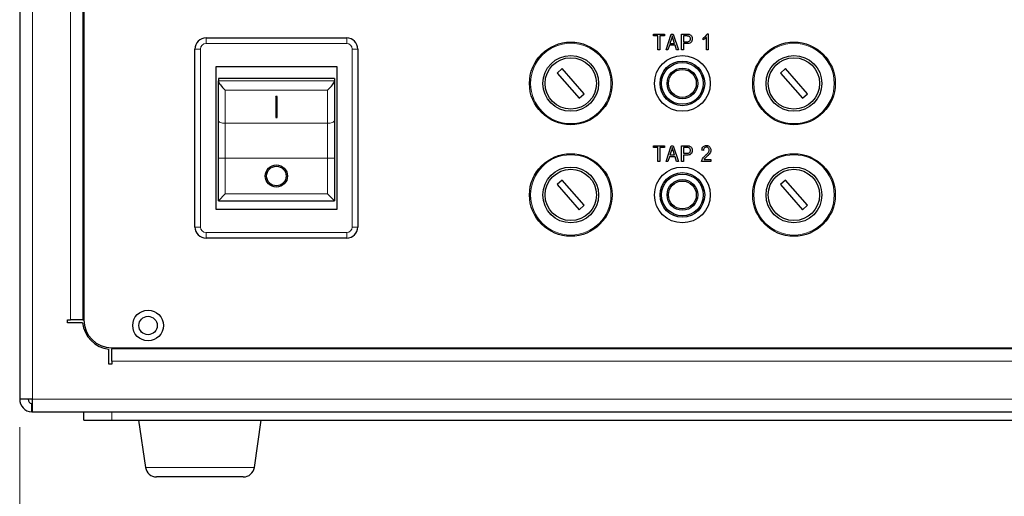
# Model space of a CAD drawing. Header units: millimetres. Extents: x 1 to 419, y 2 to 295.
# Tile 46 of 50: x 294 to 329, y 126 to 143. Entities that reach past the tile are written whole.
import ezdxf

# ---------------------------------------------------------------- set-up
doc = ezdxf.new("R2010")
doc.units = ezdxf.units.MM
doc.styles.add('SLDTEXTSTYLE0', font='TXT', dxfattribs={"width": 0.605})
doc.dimstyles.new('SLDDIMSTYLE0', dxfattribs={"dimtxt": 2.5, "dimasz": 3, "dimexe": 0, "dimexo": 0.0625, "dimtad": 1, "dimlfac": 5, "dimrnd": 1e-09, "dimzin": 12, "dimdsep": 46, "dimtxsty": 'SLDTEXTSTYLE0', "dimsah": 1, "dimcen": 0.09, "dimadec": 0, "dimazin": 3, "dimtfac": 1, "dimtofl": 0, "dimtmove": 0, "dimatfit": 3, "dimfxl": 1, "dimfrac": 2, "dimtolj": 1, "dimtzin": 12, "dimarcsym": 0})

# ---------------------------------------------------------------- blocks, each defined once
blk = doc.blocks.new('_D')
at = {"color": 7, "linetype": 'Continuous', "lineweight": 18}
for p, q in [((293.733, 128.724), (293.733, 115.936)), ((374.933, 128.724), (374.933, 127.686)), ((374.933, 126.186), (374.933, 115.936)), ((293.733, 116.936), (374.933, 116.936))]:
    blk.add_line(p, q, dxfattribs=at)
for points in [[(293.733, 116.936), (296.733, 116.436), (296.733, 117.436)], [(374.933, 116.936), (371.933, 117.436), (371.933, 116.436)]]:
    blk.add_solid(points, dxfattribs=at)
at = {"color": 7, "linetype": 'Continuous', "lineweight": 18, "char_height": 2.5, "attachment_point": 1, "style": 'SLDTEXTSTYLE0'}
for s, insert in [('mm (16 in)', (329.453, 120.159)), ('406', (322.786, 120.159))]:
    blk.add_mtext(s, dxfattribs=dict(at, insert=insert))
blk = doc.blocks.new('_D_1')
at = {"color": 7, "linetype": 'Continuous', "lineweight": 18}
for p, q in [((380.616, 136.508), (380.616, 130.014)), ((293.733, 128.724), (293.733, 107.667)), ((380.616, 128.514), (380.616, 127.686)), ((380.616, 126.186), (380.616, 107.667)), ((293.733, 108.667), (380.616, 108.667))]:
    blk.add_line(p, q, dxfattribs=at)
for points in [[(293.733, 108.667), (296.733, 108.167), (296.733, 109.167)], [(380.616, 108.667), (377.616, 109.167), (377.616, 108.167)]]:
    blk.add_solid(points, dxfattribs=at)
at = {"color": 7, "linetype": 'Continuous', "lineweight": 18, "char_height": 2.5, "attachment_point": 1, "style": 'SLDTEXTSTYLE0'}
for s, insert in [('435', (324.196, 111.889)), ('mm (17,1 in)', (330.862, 111.889))]:
    blk.add_mtext(s, dxfattribs=dict(at, insert=insert))

msp = doc.modelspace()

# ---------------------------------------------------------------- linework, layer by layer
at = {"color": 7, "linetype": 'Continuous', "lineweight": 25}
for p, q in [((293.7333, 169.4039), (293.7333, 129.7239)), ((296.0333, 166.5639), (296.0333, 132.5639)), ((300.4133, 142.6739), (305.4533, 142.6739)), ((316.4479, 142.8089), (316.8369, 142.8089)), ((316.4479, 142.7429), (316.4479, 142.8089)), ((316.6094, 142.7429), (316.4479, 142.7429)), ((316.6094, 142.2439), (316.6094, 142.7429)), ((316.6754, 142.7429), (316.6754, 142.2439)), ((316.8369, 142.7429), (316.6754, 142.7429)), ((316.8369, 142.8089), (316.8369, 142.7429)), ((316.8978, 142.2439), (317.0856, 142.8089)), ((317.0943, 142.6431), (317.0388, 142.4787)), ((317.0856, 142.8089), (317.1573, 142.8089)), ((317.2045, 142.4787), (317.1552, 142.634)), ((317.1573, 142.8089), (317.3454, 142.2439)), ((317.4577, 142.8089), (317.6462, 142.8089)), ((317.4577, 142.2439), (317.4577, 142.8089)), ((317.653, 142.7429), (317.5237, 142.7429)), ((317.5237, 142.7429), (317.5237, 142.5374)), ((318.2252, 142.6035), (318.2252, 142.6695)), ((318.35, 142.2439), (318.35, 142.6915)), ((318.3706, 142.8163), (318.4087, 142.8163)), ((318.4087, 142.8163), (318.4087, 142.2439)), ((300.0133, 135.8939), (300.0133, 142.2739)), ((305.8533, 142.2739), (305.8533, 135.8939)), ((316.6754, 142.2439), (316.6094, 142.2439)), ((316.967, 142.2439), (316.8978, 142.2439)), ((317.0186, 142.4127), (316.967, 142.2439)), ((317.2248, 142.4127), (317.0186, 142.4127)), ((317.0388, 142.4787), (317.2045, 142.4787)), ((317.2764, 142.2439), (317.2248, 142.4127)), ((317.3454, 142.2439), (317.2764, 142.2439)), ((317.5237, 142.2439), (317.4577, 142.2439)), ((317.5237, 142.5374), (317.6543, 142.5374)), ((317.6519, 142.4714), (317.5237, 142.4714)), ((317.5237, 142.4714), (317.5237, 142.2439)), ((318.4087, 142.2439), (318.35, 142.2439)), ((305.1073, 141.6339), (300.7593, 141.6339)), ((300.7593, 141.6339), (300.7593, 136.5339)), ((305.1073, 136.5339), (305.1073, 141.6339)), ((313.1772, 141.5737), (312.997, 141.4152)), ((313.9697, 140.6726), (313.1772, 141.5737)), ((321.1772, 141.5737), (320.997, 141.4152)), ((321.9697, 140.6726), (321.1772, 141.5737)), ((305.0133, 141.2157), (300.8533, 141.2157)), ((300.8533, 141.2157), (300.8533, 141.1344)), ((305.0133, 141.2157), (305.0133, 141.1344)), ((312.997, 141.4152), (313.7895, 140.5141)), ((320.997, 141.4152), (321.7895, 140.5141)), ((300.8533, 141.1237), (300.8533, 141.1344)), ((300.8533, 139.7127), (300.8533, 141.1237)), ((305.0133, 141.1344), (305.0133, 141.1237)), ((305.0133, 141.1237), (305.0133, 139.7127)), ((302.9583, 140.5737), (302.9083, 140.5737)), ((302.9083, 140.5581), (302.9083, 140.5737)), ((302.9583, 140.5581), (302.9083, 140.5581)), ((302.9083, 140.5581), (302.9083, 139.8217)), ((302.9583, 140.5581), (302.9583, 140.5737)), ((302.9583, 139.8217), (302.9583, 140.5581)), ((313.7895, 140.5141), (313.9697, 140.6726)), ((321.7895, 140.5141), (321.9697, 140.6726)), ((302.9083, 139.8217), (302.9583, 139.8217)), ((300.8533, 138.3647), (300.8533, 139.7127)), ((305.0133, 139.7127), (305.0133, 138.3647)), ((316.4479, 138.7429), (316.4479, 138.8089)), ((316.4479, 138.8089), (316.8369, 138.8089)), ((316.6094, 138.7429), (316.4479, 138.7429)), ((316.6094, 138.2439), (316.6094, 138.7429)), ((316.6754, 138.7429), (316.6754, 138.2439)), ((316.8369, 138.7429), (316.6754, 138.7429)), ((316.8369, 138.8089), (316.8369, 138.7429)), ((316.8978, 138.2439), (317.0856, 138.8089)), ((317.0856, 138.8089), (317.1573, 138.8089)), ((317.1573, 138.8089), (317.3454, 138.2439)), ((317.4577, 138.8089), (317.6462, 138.8089)), ((317.4577, 138.2439), (317.4577, 138.8089)), ((317.5237, 138.7429), (317.5237, 138.5374)), ((317.653, 138.7429), (317.5237, 138.7429)), ((300.8533, 136.8318), (300.8533, 138.3647)), ((305.0133, 138.3647), (305.0133, 136.8318)), ((317.0186, 138.4127), (316.967, 138.2439)), ((317.2248, 138.4127), (317.0186, 138.4127)), ((317.0943, 138.6431), (317.0388, 138.4787)), ((317.0388, 138.4787), (317.2045, 138.4787)), ((317.2045, 138.4787), (317.1552, 138.634)), ((317.2764, 138.2439), (317.2248, 138.4127)), ((317.5237, 138.5374), (317.6543, 138.5374)), ((317.5237, 138.4714), (317.5237, 138.2439)), ((317.6519, 138.4714), (317.5237, 138.4714)), ((318.2399, 138.6402), (318.1812, 138.6475)), ((316.6754, 138.2439), (316.6094, 138.2439)), ((316.967, 138.2439), (316.8978, 138.2439)), ((317.3454, 138.2439), (317.2764, 138.2439)), ((317.5237, 138.2439), (317.4577, 138.2439)), ((318.5041, 138.2439), (318.1739, 138.2439)), ((318.2619, 138.3099), (318.5041, 138.3099)), ((318.5041, 138.3099), (318.5041, 138.2439)), ((313.1772, 137.5737), (312.997, 137.4152)), ((312.997, 137.4152), (313.7895, 136.5141)), ((313.9697, 136.6726), (313.1772, 137.5737)), ((321.1772, 137.5737), (320.997, 137.4152)), ((320.997, 137.4152), (321.7895, 136.5141)), ((321.9697, 136.6726), (321.1772, 137.5737)), ((300.8533, 136.8318), (301.1033, 137.0818)), ((305.0133, 136.8318), (304.7633, 137.0818)), ((300.8533, 136.8318), (305.0133, 136.8318)), ((313.7895, 136.5141), (313.9697, 136.6726)), ((321.7895, 136.5141), (321.9697, 136.6726)), ((300.7593, 136.5339), (305.1073, 136.5339)), ((305.4533, 135.4939), (300.4133, 135.4939)), ((295.445, 132.5639), (295.55, 132.5639)), ((295.445, 132.4589), (295.445, 132.5639)), ((295.9886, 132.4589), (295.445, 132.4589)), ((295.9943, 132.5639), (295.55, 132.5639)), ((295.9943, 132.5639), (296.0051, 132.5639)), ((296.0051, 132.5639), (296.0333, 132.5639)), ((296.9283, 130.9755), (296.9283, 131.5192)), ((297.0333, 131.5639), (350.0584, 131.5639)), ((297.0333, 131.5639), (297.0333, 131.5357)), ((297.0333, 131.5357), (297.0333, 131.5249)), ((297.0333, 131.0805), (297.0333, 131.5249)), ((297.0333, 130.9755), (296.9283, 130.9755)), ((297.0333, 131.0805), (297.0333, 130.9755)), ((294.1933, 129.7239), (293.7333, 129.7239)), ((294.1651, 129.2648), (294.1651, 129.5664)), ((294.1933, 129.2639), (294.1933, 129.7239)), ((294.1933, 129.2639), (374.4733, 129.2639)), ((296.0333, 128.9762), (296.0333, 129.2639)), ((296.0333, 128.9762), (297.0333, 128.9762)), ((297.0333, 128.9762), (371.6333, 128.9762)), ((297.9933, 128.9762), (298.2431, 127.278)), ((302.1436, 127.278), (302.3933, 128.9762)), ((300.1154, 126.9362), (298.6388, 126.9362)), ((301.7479, 126.9362), (300.1154, 126.9362))]:
    msp.add_line(p, q, dxfattribs=at)
at = {"color": 8, "linetype": 'Continuous', "lineweight": 18}
for p, q in [((294.1933, 129.7239), (294.1933, 169.4039)), ((295.55, 132.5639), (295.55, 166.5639)), ((295.9943, 132.5639), (295.9943, 166.5639)), ((296.0051, 166.5639), (296.0051, 132.5639)), ((300.4133, 142.4739), (300.4133, 142.6739)), ((305.4533, 142.4739), (305.4533, 142.6739)), ((300.2133, 142.2739), (300.0133, 142.2739)), ((300.2133, 142.2739), (300.2133, 135.8939)), ((305.4533, 142.4739), (300.4133, 142.4739)), ((305.6533, 135.8939), (305.6533, 142.2739)), ((305.8533, 142.2739), (305.6533, 142.2739)), ((300.8533, 141.1344), (305.0133, 141.1344)), ((301.1033, 140.7959), (301.1033, 139.615)), ((304.7633, 140.7959), (301.1033, 140.7959)), ((304.7633, 139.615), (304.7633, 140.7959)), ((301.1033, 139.615), (304.7633, 139.615)), ((301.1033, 139.615), (301.1033, 138.3647)), ((304.7633, 138.3647), (304.7633, 139.615)), ((300.8533, 138.3647), (301.1033, 138.3647)), ((304.7633, 138.3647), (301.1033, 138.3647)), ((301.1033, 138.3647), (301.1033, 137.0818)), ((304.7633, 138.3647), (305.0133, 138.3647)), ((304.7633, 137.0818), (304.7633, 138.3647)), ((301.1033, 137.0818), (304.7633, 137.0818)), ((300.2133, 135.8939), (300.0133, 135.8939)), ((305.8533, 135.8939), (305.6533, 135.8939)), ((300.4133, 135.6939), (305.4533, 135.6939)), ((300.4133, 135.4939), (300.4133, 135.6939)), ((305.4533, 135.4939), (305.4533, 135.6939)), ((297.0333, 131.5357), (371.6333, 131.5357)), ((371.6333, 131.5249), (297.0333, 131.5249)), ((371.6333, 131.0805), (297.0333, 131.0805)), ((374.4733, 129.7239), (294.1933, 129.7239)), ((297.0333, 128.9762), (297.0333, 129.2639)), ((298.2431, 127.278), (302.1436, 127.278))]:
    msp.add_line(p, q, dxfattribs=at)
at = {"color": 8, "linetype": 'Continuous', "lineweight": 18, "flags": 128}
for points in [[(300.8533, 139.7127), (300.8581, 139.6937), (300.8724, 139.6753), (300.8955, 139.6585), (300.9266, 139.6437), (300.9644, 139.6315), (301.0077, 139.6225), (301.0546, 139.6169), (301.1033, 139.615)], [(304.7633, 139.615), (304.8121, 139.6169), (304.859, 139.6225), (304.9022, 139.6315), (304.9401, 139.6437), (304.9712, 139.6585), (304.9943, 139.6753), (305.0085, 139.6937), (305.0133, 139.7127)]]:
    msp.add_lwpolyline(points, dxfattribs=at)
at = {"color": 7, "linetype": 'Continuous', "lineweight": 25}
for centre, radius in [((313.4833, 141.0439), 1.48), ((321.4833, 141.0439), 1.48), ((313.4833, 141.0439), 1), ((313.4833, 141.0439), 0.92), ((317.4833, 141.0439), 1), ((321.4833, 141.0439), 1), ((321.4833, 141.0439), 0.92), ((317.4833, 141.0439), 0.8), ((317.4833, 141.0439), 0.75), ((317.4833, 141.0439), 0.55), ((317.4833, 141.0439), 0.5), ((313.4833, 137.0439), 1.48), ((321.4833, 137.0439), 1.48), ((302.9333, 137.7233), 0.4), ((302.9333, 137.7233), 0.35), ((313.4833, 137.0439), 1), ((317.4833, 137.0439), 1), ((321.4833, 137.0439), 1), ((313.4833, 137.0439), 0.92), ((317.4833, 137.0439), 0.8), ((317.4833, 137.0439), 0.75), ((321.4833, 137.0439), 0.92), ((317.4833, 137.0439), 0.55), ((317.4833, 137.0439), 0.5), ((298.3333, 132.3639), 0.55), ((298.3333, 132.3639), 0.33)]:
    msp.add_circle(centre, radius, dxfattribs=at)
at = {"color": 8, "linetype": 'Continuous', "lineweight": 18}
for centre in [(313.4833, 141.0439), (321.4833, 141.0439), (313.4833, 137.0439), (321.4833, 137.0439)]:
    msp.add_circle(centre, 1.44, dxfattribs=at)
at = {"color": 7, "linetype": 'Continuous', "lineweight": 25}
for centre, radius, start, end in [((300.4133, 142.2739), 0.4, 90, 180), ((305.4533, 142.2739), 0.4, 0, 90), ((300.4133, 135.8939), 0.4, 180, 270), ((305.4533, 135.8939), 0.4, 270, 0), ((297.0333, 132.5639), 1.05, 185.73917, 264.26083), ((297.0333, 132.5639), 1, 180, 270), ((294.1933, 129.7239), 0.46, 180, 266.4748), ((294.1933, 129.7239), 0.16, 180, 259.81793), ((294.1933, 129.7239), 0.16, 259.81793, 270), ((294.1933, 129.7239), 0.46, 266.4748, 270), ((298.6388, 127.3362), 0.4, 188.36589, 270), ((301.7479, 127.3362), 0.4, 270, 351.63411)]:
    msp.add_arc(centre, radius, start, end, dxfattribs=at)
at = {"color": 8, "linetype": 'Continuous', "lineweight": 18}
for centre, start, end in [((300.4133, 142.2739), 90, 180), ((305.4533, 142.2739), 0, 90), ((300.4133, 135.8939), 180, 270), ((305.4533, 135.8939), 270, 0)]:
    msp.add_arc(centre, 0.2, start, end, dxfattribs=at)
at = {"color": 7, "linetype": 'Continuous', "lineweight": 25}
for centre, major_axis, start_param, end_param in [((301.1033, 140.8936), (-0.245, 0.245), 0.2007129, 1.7715092), ((304.7633, 140.8936), (0.245, 0.245), 4.5116761, 6.0824724)]:
    msp.add_ellipse(centre, major_axis=major_axis, ratio=0.2034523, start_param=start_param, end_param=end_param, dxfattribs=at)
for points, knots in [([(317.1216, 142.7501), (317.1175, 142.7299), (317.1103, 142.6937), (317.0992, 142.6586), (317.0943, 142.6431)], [0, 0, 0, 0, 0.5599751, 1, 1, 1, 1]), ([(317.1552, 142.634), (317.1483, 142.6555), (317.1362, 142.6939), (317.126, 142.7329), (317.1216, 142.7501)], [0, 0, 0, 0, 0.56001513, 1, 1, 1, 1]), ([(317.6462, 142.8089), (317.6647, 142.8089), (317.6979, 142.8088), (317.7302, 142.8013), (317.7444, 142.798)], [0, 0, 0, 0, 0.5603722, 1, 1, 1, 1]), ([(317.8392, 142.6452), (317.837, 142.6178), (317.8324, 142.5632), (317.7842, 142.4977), (317.7162, 142.4738), (317.6733, 142.4722), (317.6519, 142.4714)], [0, 0, 0, 0, 0.2802901, 0.55850917, 0.77876371, 1, 1, 1, 1]), ([(317.7732, 142.6421), (317.7716, 142.6591), (317.7685, 142.6928), (317.7371, 142.7339), (317.6928, 142.7423), (317.6663, 142.7427), (317.653, 142.7429)], [0, 0, 0, 0, 0.2802247, 0.5584801, 0.778436, 1, 1, 1, 1]), ([(317.6543, 142.5374), (317.6713, 142.5381), (317.7051, 142.5394), (317.7498, 142.5617), (317.771, 142.602), (317.7725, 142.6287), (317.7732, 142.6421)], [0, 0, 0, 0, 0.2812576, 0.5595633, 0.7791122, 1, 1, 1, 1]), ([(317.7444, 142.798), (317.7607, 142.7902), (317.7933, 142.7746), (317.832, 142.72), (317.8365, 142.6735), (317.8392, 142.6452)], [0, 0, 0, 0, 0.2800207, 0.560476, 1, 1, 1, 1]), ([(318.2252, 142.6695), (318.2587, 142.6909), (318.3186, 142.7289), (318.3547, 142.7896), (318.3706, 142.8163)], [0, 0, 0, 0, 0.5602902, 1, 1, 1, 1]), ([(318.35, 142.6915), (318.3289, 142.6719), (318.2913, 142.6368), (318.2454, 142.6137), (318.2252, 142.6035)], [0, 0, 0, 0, 0.5597472, 1, 1, 1, 1]), ([(317.1216, 138.7501), (317.1175, 138.7299), (317.1103, 138.6937), (317.0992, 138.6586), (317.0943, 138.6431)], [0, 0, 0, 0, 0.5599751, 1, 1, 1, 1]), ([(317.1552, 138.634), (317.1483, 138.6555), (317.1362, 138.6939), (317.126, 138.7329), (317.1216, 138.7501)], [0, 0, 0, 0, 0.5600151, 1, 1, 1, 1]), ([(317.6462, 138.8089), (317.6647, 138.8089), (317.6979, 138.8088), (317.7302, 138.8013), (317.7444, 138.798)], [0, 0, 0, 0, 0.5603722, 1, 1, 1, 1]), ([(317.7732, 138.6421), (317.7716, 138.6591), (317.7685, 138.6928), (317.7371, 138.7339), (317.6928, 138.7423), (317.6663, 138.7427), (317.653, 138.7429)], [0, 0, 0, 0, 0.2802247, 0.5584801, 0.778436, 1, 1, 1, 1]), ([(317.7444, 138.798), (317.7607, 138.7902), (317.7933, 138.7746), (317.832, 138.72), (317.8365, 138.6735), (317.8392, 138.6452)], [0, 0, 0, 0, 0.2800207, 0.560476, 1, 1, 1, 1]), ([(318.1812, 138.6475), (318.1845, 138.6721), (318.1911, 138.7212), (318.231, 138.7807), (318.2882, 138.8123), (318.3272, 138.8149), (318.3466, 138.8163)], [0, 0, 0, 0, 0.2807066, 0.559554, 0.7794768, 1, 1, 1, 1]), ([(318.3445, 138.7576), (318.3278, 138.7557), (318.2945, 138.752), (318.2582, 138.7193), (318.2418, 138.6793), (318.2405, 138.6532), (318.2399, 138.6402)], [0, 0, 0, 0, 0.2795047, 0.5585093, 0.7788977, 1, 1, 1, 1]), ([(318.4454, 138.6591), (318.4439, 138.6739), (318.4409, 138.7036), (318.413, 138.7362), (318.3793, 138.7549), (318.3561, 138.7567), (318.3445, 138.7576)], [0, 0, 0, 0, 0.2797761, 0.5591119, 0.7793849, 1, 1, 1, 1]), ([(318.3466, 138.8163), (318.3704, 138.8146), (318.4177, 138.8111), (318.47, 138.7669), (318.4991, 138.7132), (318.5024, 138.6764), (318.5041, 138.6579)], [0, 0, 0, 0, 0.2802111, 0.55878, 0.7794124, 1, 1, 1, 1]), ([(317.8392, 138.6452), (317.837, 138.6178), (317.8324, 138.5632), (317.7842, 138.4977), (317.7162, 138.4738), (317.6733, 138.4722), (317.6519, 138.4714)], [0, 0, 0, 0, 0.2802901, 0.5585092, 0.7787637, 1, 1, 1, 1]), ([(317.6543, 138.5374), (317.6713, 138.5381), (317.7051, 138.5394), (317.7498, 138.5617), (317.771, 138.602), (317.7725, 138.6287), (317.7732, 138.6421)], [0, 0, 0, 0, 0.2812576, 0.5595633, 0.7791122, 1, 1, 1, 1]), ([(318.1739, 138.2439), (318.1774, 138.2674), (318.1846, 138.3145), (318.2332, 138.3858), (318.2769, 138.4279), (318.3036, 138.4536)], [0, 0, 0, 0, 0.278678, 0.5588906, 1, 1, 1, 1]), ([(318.3579, 138.4197), (318.346, 138.4081), (318.3265, 138.3889), (318.2996, 138.362), (318.2781, 138.3378), (318.2673, 138.3192), (318.2619, 138.3099)], [0, 0, 0, 0, 0.3400446, 0.5600725, 0.7800684, 1, 1, 1, 1]), ([(318.3036, 138.4536), (318.3388, 138.486), (318.3876, 138.5311), (318.4365, 138.603), (318.4424, 138.6404), (318.4454, 138.6591)], [0, 0, 0, 0, 0.560902, 0.7809597, 1, 1, 1, 1]), ([(318.5041, 138.6579), (318.5006, 138.6311), (318.4938, 138.5772), (318.4357, 138.4982), (318.3874, 138.4495), (318.3579, 138.4197)], [0, 0, 0, 0, 0.2788507, 0.5588658, 1, 1, 1, 1])]:
    msp.add_open_spline(points, degree=3, knots=knots, dxfattribs=at)

# ---------------------------------------------------------------- dimensions: what is measured, and where the dimension line sits
at = {"color": 7, "linetype": 'Continuous', "lineweight": 18}
for base, p2, text, picture, middle in [((380.6162, 108.6668), (380.6162, 137.5084), '<> mm (17,1 in)', '_D_1', (337.1748, 108.6668)), ((374.9333, 116.9362), (374.9333, 129.7239), '<> mm (16 in)', '_D', (334.3333, 116.9362))]:
    dim = msp.add_linear_dim(base=base, p1=(293.7333, 129.7239), p2=p2, text=text, dimstyle='SLDDIMSTYLE0', dxfattribs=at)
    dim.commit()
    dim.dimension.update_dxf_attribs({"geometry": picture, "text_midpoint": middle, "dimtype": 160})

doc.saveas('drawing.dxf')
